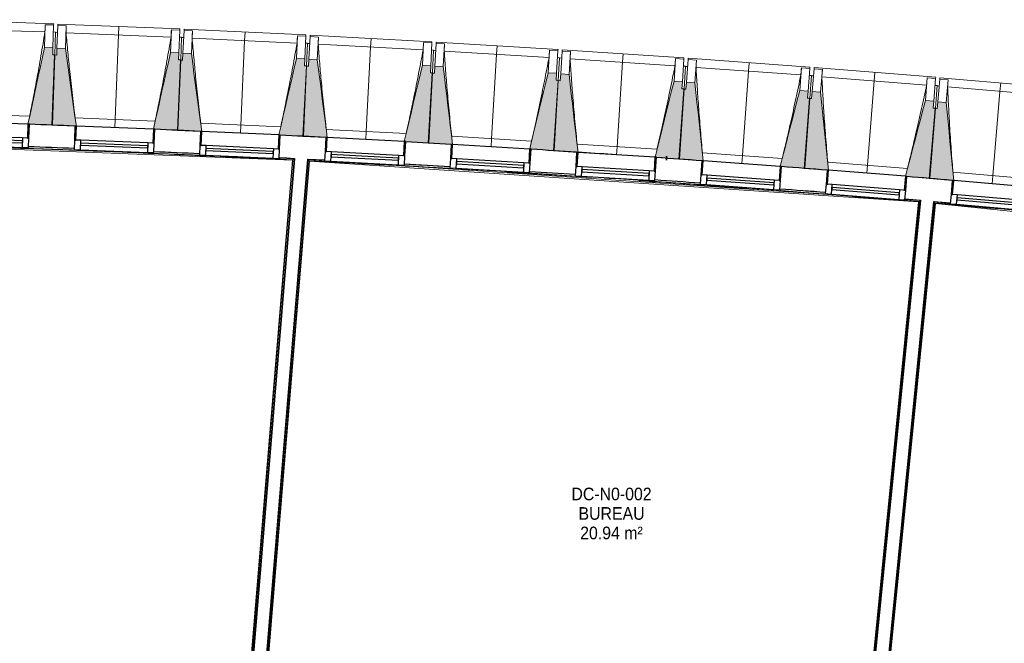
# Model space of a CAD drawing. Header units: millimetres. Extents: x 1909 to 61055, y -36590 to 14615.
# Tile 22 of 42: x 23302 to 30325, y -17891 to -13445. Entities that reach past the tile are written whole.
import ezdxf

# ---------------------------------------------------------------- set-up
doc = ezdxf.new("R2010")
doc.units = ezdxf.units.MM
doc.linetypes.add('Tiret', pattern=[2.5, 1.25, -1.25])
doc.layers.add('A-AREA', color=4, linetype='Tiret', lineweight=100, true_color=0x00ffff)
for name, color, linetype, lineweight in [('A-AREA-IDEN', 7, 'Continuous', 30), ('A-FLOR-HRAL', 7, 'Continuous', 18), ('A-GENM', 7, 'Continuous', 18), ('A-GLAZ', 7, 'Continuous', 25), ('A-WALL', 7, 'Continuous', 25), ('I-WALL', 7, 'Continuous', 25), ('S-BEAM', 7, 'Continuous', 18)]:
    doc.layers.add(name, color=color, linetype=linetype, lineweight=lineweight)
doc.styles.add('Arial_1', font='arial.ttf', dxfattribs={"width": 0.9, "height": 90})

# ---------------------------------------------------------------- blocks, each defined once
blk = doc.blocks.new('XXX_VIDE FENETRE - 550-377501-2021_015_1111_DCE_1_50_N0 FINI_SSI_GEN')
at = {"layer": 'A-GLAZ'}
for p, q in [((-285, 0), (-285, -100)), ((-275, 0), (-285, 0)), ((275, 0), (-275, 0)), ((-275, -100), (-275, 0)), ((285, 0), (275, 0)), ((275, 0), (275, -100)), ((285, -100), (285, 0)), ((-285, -100), (-275, -100)), ((-240, -100), (-285, -100)), ((-285, -100), (-285, -167.5)), ((-240, -167.5), (-240, -100)), ((240, -100), (-240, -100)), ((240, -100), (240, -167.5)), ((285, -100), (240, -100)), ((275, -100), (285, -100)), ((285, -167.5), (285, -100)), ((-285, -167.5), (-240, -167.5)), ((-240, -167.5), (240, -167.5)), ((240, -167.5), (285, -167.5))]:
    blk.add_line(p, q, dxfattribs=at)
at = {"layer": 'A-GLAZ', "color": 173, "true_color": 0x5c63b1}
for p, q in [((240, -120), (-240, -120)), ((-240, -120), (-240, -135)), ((-240, -135), (240, -135)), ((240, -135), (240, -120))]:
    blk.add_line(p, q, dxfattribs=at)
blk = doc.blocks.new('Garde-corps - Garde-corps-505471-2021_015_1111_DCE_1_50_N0 FINI_SSI_GEN')
at = {"layer": 'A-FLOR-HRAL'}
for p, q in [((-17265.9, -14326.2), (-14802.9, -14420.9)), ((-15398.8, -14386.7), (-15375, -14387.7)), ((-14410.7, -14446.4), (-14803.3, -19179.3)), ((-14409, -14444.9), (-14801.8, -19181.1)), ((-14407.1, -14443.2), (-14800.2, -19182.9)), ((-14399.4, -14436.5), (-14793.7, -19190.6)), ((-14505.3, -14432.4), (-14399.4, -14436.5)), ((-14505.1, -14428.2), (-14396.1, -14433.6)), ((-14486.9, -14441), (-14409, -14444.9)), ((-14410.7, -14446.4), (-14410.7, -14446.4))]:
    blk.add_line(p, q, dxfattribs=at)
at = {"layer": 'A-FLOR-HRAL', "flags": 128}
for points in [[(-23168.9, -14284.7), (-17678.6, -14320.7), (-14410.7, -14446.4)], [(-14410.7, -14446.4), (-14410.7, -14446.4), (-14410.6, -14446.3), (-14410.5, -14446.2), (-14410.3, -14446), (-14410.1, -14445.8), (-14409.8, -14445.6), (-14409.6, -14445.4), (-14409.4, -14445.2), (-14409.2, -14445), (-14409, -14444.9)], [(-14407.1, -14443.2), (-14403.2, -14439.8), (-14399.4, -14436.5)], [(-14399.4, -14436.5), (-14399.2, -14436.4), (-14398.9, -14436.1), (-14398.5, -14435.7), (-14397.9, -14435.2), (-14397.3, -14434.7), (-14396.7, -14434.2), (-14396.1, -14433.6)]]:
    blk.add_lwpolyline(points, dxfattribs=at)
at = {"layer": 'A-FLOR-HRAL'}
for radius, start, end in [(137273, 87.112212, 90.771971), (137269.6, 87.683989, 88.067454), (137283.1, 87.764656, 87.900145), (137271.2, 87.635574, 87.86658), (137269.6, 87.113668, 87.605372), (137283.1, 87.391274, 87.51368)]:
    blk.add_arc((-21322.9, -151541.9), radius, start, end, dxfattribs=at)
blk = doc.blocks.new('Garde-corps - Garde-corps-505703-2021_015_1111_DCE_1_50_N0 FINI_SSI_GEN')
at = {"layer": 'A-FLOR-HRAL'}
for p, q in [((-14693, -19199), (-14298.4, -14441.6)), ((-14685.3, -19192.5), (-14291.9, -14449.1)), ((-14683.5, -19190.9), (-14290.3, -14450.9)), ((-14681.7, -19189.4), (-14288.8, -14452.6)), ((-14301.2, -14438.5), (-14180.9, -14444.7)), ((-14298.4, -14441.6), (-14181.1, -14449.5)), ((-14290.3, -14450.9), (-14231.5, -14453.9)), ((-14288.8, -14452.6), (-9946.8, -14744.5)), ((-14003.6, -14461.4), (-10204.3, -14716.8)), ((-13320.6, -14492.2), (-13287.6, -14494.1)), ((-13209.7, -14510.6), (-13144.8, -14514.5)), ((-12187.9, -14574.9), (-12116.5, -14579.7)), ((-10933.7, -14652.5), (-10909.1, -14654.3)), ((-9946.8, -14744.5), (-10346.7, -18775.8)), ((-9945, -14743), (-10345, -18775.9)), ((-9943.1, -14741.4), (-10341.1, -18754.3)), ((-9935.3, -14734.9), (-10334, -18754.4)), ((-10042.2, -14727.7), (-9935.3, -14734.9)), ((-10041.8, -14723.1), (-9932, -14732.2)), ((-9946.8, -14744.5), (-9946.8, -14744.5)), ((-10348.1, -18790.7), (-10363.9, -18949.9)), ((-10346.5, -18790.8), (-10362.3, -18950.1)), ((-10346.9, -18812.7), (-10358.4, -18928.5)), ((-10339.9, -18814.1), (-10351.2, -18928.6)), ((-10365.4, -18964.8), (-10381.2, -19124.1)), ((-10363.8, -18965), (-10379.6, -19124.2)), ((-10364.2, -18986.9), (-10375.7, -19102.6)), ((-10357.2, -18988.3), (-10368.5, -19102.7)), ((-10382.7, -19139), (-10423.2, -19547.4)), ((-10381, -19139.1), (-10421.5, -19547.5)), ((-10381.5, -19161), (-10419.8, -19547.7)), ((-10374.4, -19162.4), (-10412.7, -19548.4)), ((-14685.3, -19192.5), (-14693, -19199)), ((-11497, -19464.1), (-14693, -19199)), ((-11496.4, -19457), (-14685.3, -19192.5)), ((-11496.3, -19455.2), (-14683.5, -19190.9)), ((-11496.1, -19453.6), (-14681.7, -19189.4)), ((-11497.2, -19467), (-11497, -19464.1)), ((-11496.4, -19457), (-11497, -19464.1)), ((-11496.3, -19455.2), (-11496.4, -19457)), ((-11496.3, -19455.2), (-11496.1, -19453.6)), ((-10423.2, -19547.4), (-10421.5, -19547.5)), ((-10419.8, -19547.7), (-10421.5, -19547.5)), ((-10412.7, -19548.4), (-10419.8, -19547.7)), ((-10412.7, -19548.4), (-10409.7, -19548.7))]:
    blk.add_line(p, q, dxfattribs=at)
at = {"layer": 'A-FLOR-HRAL', "flags": 128}
for points in [[(-14291.9, -14449.1), (-14295.2, -14445.3), (-14298.4, -14441.6)], [(-9946.8, -14744.5), (-9946.8, -14744.5), (-9946.7, -14744.4), (-9946.5, -14744.3), (-9946.3, -14744.1), (-9946.1, -14743.9), (-9945.9, -14743.7), (-9945.6, -14743.5), (-9945.4, -14743.3), (-9945.2, -14743.2), (-9945, -14743)], [(-9943.1, -14741.4), (-9939.2, -14738.1), (-9935.3, -14734.9)], [(-9935.3, -14734.9), (-9935.2, -14734.8), (-9934.8, -14734.5), (-9934.4, -14734.1), (-9933.8, -14733.7), (-9933.2, -14733.2), (-9932.6, -14732.7), (-9932, -14732.2)]]:
    blk.add_lwpolyline(points, dxfattribs=at)
at = {"layer": 'A-FLOR-HRAL'}
for radius, start, end in [(137273, 85.24477, 87.064083), (137269.6, 86.648438, 87.062717), (137283.1, 86.667186, 86.779999), (137269.6, 86.221927, 86.473789), (137283.1, 86.270695, 86.406616), (137269.6, 85.755463, 86.080121), (137283.1, 85.897745, 86.032794), (137269.6, 85.246202, 85.659974), (137283.1, 85.524362, 85.642176)]:
    blk.add_arc((-21322.9, -151541.9), radius, start, end, dxfattribs=at)
for points, knots in [([(-14298.4, -14441.6), (-14298.4, -14441.6), (-14298.5, -14441.6), (-14298.5, -14441.5), (-14298.6, -14441.5), (-14298.6, -14441.4), (-14298.7, -14441.3), (-14298.8, -14441.2), (-14298.9, -14441.1), (-14299, -14441), (-14299.1, -14440.9), (-14299.2, -14440.8), (-14299.3, -14440.6), (-14299.4, -14440.5), (-14299.5, -14440.4), (-14299.6, -14440.2), (-14299.8, -14440.1), (-14299.9, -14439.9), (-14300.2, -14439.6), (-14300.7, -14439.1), (-14301, -14438.7), (-14301.2, -14438.5)], [0, 0, 0, 0, 0.071429, 0.107143, 0.142857, 0.214286, 0.25, 0.285714, 0.321429, 0.357143, 0.392857, 0.428571, 0.464286, 0.5, 0.535714, 0.571429, 0.607143, 0.642857, 0.714286, 0.857143, 1, 1, 1, 1]), ([(-14288.8, -14452.6), (-14288.8, -14452.6), (-14288.8, -14452.6), (-14288.9, -14452.5), (-14289, -14452.4), (-14289.1, -14452.3), (-14289.2, -14452.1), (-14289.4, -14452), (-14289.6, -14451.8), (-14289.8, -14451.5), (-14289.9, -14451.4), (-14290.1, -14451.1), (-14290.2, -14451), (-14290.3, -14450.9)], [0.075, 0.075, 0.075, 0.075, 0.15, 0.2125, 0.275, 0.35, 0.425, 0.5, 0.6, 0.7, 0.775, 0.85, 1, 1, 1, 1]), ([(-14693, -19199), (-14693, -19199), (-14693.1, -19199), (-14693.3, -19199.2), (-14693.5, -19199.3), (-14693.7, -19199.5), (-14693.8, -19199.7), (-14694, -19199.8), (-14694.3, -19200), (-14694.6, -19200.3), (-14694.8, -19200.5), (-14695.1, -19200.7), (-14695.6, -19201.1), (-14696, -19201.5), (-14696.3, -19201.7)], [0, 0, 0, 0, 0.166667, 0.25, 0.333333, 0.416667, 0.458333, 0.5, 0.583333, 0.666667, 0.708333, 0.75, 0.833333, 1, 1, 1, 1]), ([(-14681.7, -19189.4), (-14681.7, -19189.4), (-14681.7, -19189.4), (-14681.8, -19189.5), (-14682, -19189.6), (-14682.2, -19189.8), (-14682.3, -19189.9), (-14682.5, -19190.1), (-14682.6, -19190.2), (-14682.8, -19190.3), (-14682.9, -19190.4), (-14683, -19190.5), (-14683.1, -19190.6), (-14683.3, -19190.7), (-14683.4, -19190.8), (-14683.5, -19190.9)], [0.1, 0.1, 0.1, 0.1, 0.2, 0.3, 0.4, 0.475, 0.55, 0.6, 0.65, 0.7, 0.75, 0.8, 0.85, 0.9, 1, 1, 1, 1])]:
    blk.add_open_spline(points, degree=3, knots=knots, dxfattribs=at)
blk = doc.blocks.new('Garde-corps - Garde-corps-505843-2021_015_1111_DCE_1_50_N0 FINI_SSI_GEN')
at = {"layer": 'A-FLOR-HRAL'}
for p, q in [((-10233.5, -18764.4), (-9834.6, -14743.3)), ((-9837.3, -14740.1), (-9718.3, -14750.1)), ((-9834.6, -14743.3), (-9718.7, -14755.3)), ((-10226.9, -18787.6), (-9826.7, -14752.9)), ((-10226.4, -18765.7), (-9828.2, -14751)), ((-10225.2, -18787.8), (-9825.2, -14754.7)), ((-9825.2, -14754.7), (-4600.3, -15294.7)), ((-9591.9, -14768.4), (-4588.7, -15285.5)), ((-8517.7, -14869.2), (-8488.4, -14872)), ((-8258.5, -14881.8), (-8097.5, -14897.3)), ((-8084.4, -14898.6), (-7936.5, -14913)), ((-7981.2, -14920.5), (-7771.3, -14941.2)), ((-7273.8, -14982.5), (-7144.3, -14995.9)), ((-6635.1, -15058.7), (-6618.7, -15060.5)), ((-6556.6, -15067.2), (-6458.6, -15077.8)), ((-6479.6, -15063.6), (-6333.6, -15079.5)), ((-6318.2, -15081.2), (-6156.9, -15099.1)), ((-4600.3, -15294.7), (-4938.3, -18181)), ((-4598.5, -15293.3), (-4936.9, -18182.8)), ((-4596.6, -15291.7), (-4935.4, -18184.8)), ((-4588.7, -15285.5), (-4929.1, -18192.7)), ((-4701.1, -15268.7), (-4595.5, -15281.7)), ((-7517.9, -17878.9), (-7713.5, -19767.3)), ((-7516.5, -17880.7), (-7712, -19769.1)), ((-7514.9, -17882.7), (-7710.4, -19771)), ((-7508.6, -17890.6), (-7704.1, -19778.7)), ((-4938.3, -18181), (-7517.9, -17878.9)), ((-4936.9, -18182.8), (-7516.5, -17880.7)), ((-4935.4, -18184.8), (-7514.9, -17882.7)), ((-7514.9, -17882.7), (-7508.6, -17890.6)), ((-4929.1, -18192.7), (-7508.6, -17890.6)), ((-4935.4, -18184.8), (-4929.1, -18192.7)), ((-10244.1, -18961.8), (-10228.3, -18802.6)), ((-10242.5, -18962), (-10226.7, -18802.7)), ((-10250.7, -18938.5), (-10239.4, -18824.1)), ((-10243.7, -18939.8), (-10232.2, -18824.1)), ((-10268, -19112.7), (-10256.7, -18998.2)), ((-10261.4, -19135.9), (-10245.6, -18976.7)), ((-10261, -19114), (-10249.5, -18998.3)), ((-10259.8, -19136.1), (-10244, -18976.9)), ((-10304.1, -19566), (-10262.9, -19150.9)), ((-10302.4, -19566.2), (-10261.2, -19151)), ((-10312.9, -19565.3), (-10273.9, -19172.4)), ((-10305.8, -19565.9), (-10266.8, -19172.4)), ((-9242.3, -19651.1), (-9242.5, -19654.1)), ((-9242.3, -19651.1), (-9241.7, -19644)), ((-7704.1, -19778.7), (-9242.3, -19651.1)), ((-9241.7, -19644), (-9241.5, -19642.2)), ((-7710.4, -19771), (-9241.7, -19644)), ((-9241.4, -19640.6), (-9241.5, -19642.2)), ((-7712, -19769.1), (-9241.5, -19642.2)), ((-7713.5, -19767.3), (-9241.4, -19640.6)), ((-7710.4, -19771), (-7704.1, -19778.7))]:
    blk.add_line(p, q, dxfattribs=at)
at = {"layer": 'A-FLOR-HRAL', "flags": 128}
for points in [[(-9828.2, -14751), (-9831.4, -14747.2), (-9834.6, -14743.3)], [(-4600.3, -15294.7), (-4600.3, -15294.7), (-4600.2, -15294.6), (-4600.1, -15294.5), (-4599.9, -15294.3), (-4599.6, -15294.1), (-4599.4, -15294), (-4599.2, -15293.8), (-4598.9, -15293.6), (-4598.7, -15293.4), (-4598.5, -15293.3)], [(-4596.6, -15291.7), (-4592.6, -15288.6), (-4588.7, -15285.5)], [(-4588.7, -15285.5), (-4588.5, -15285.4), (-4588.2, -15285.2), (-4587.7, -15284.8), (-4587.2, -15284.4), (-4586.6, -15283.9), (-4586, -15283.4), (-4585.4, -15282.9)]]:
    blk.add_lwpolyline(points, dxfattribs=at)
at = {"layer": 'A-FLOR-HRAL'}
for radius, start, end in [(137273, 83.001273, 85.19666), (137271.2, 84.911937, 85.195943), (137269.6, 84.677453, 85.195271), (137283.1, 84.777165, 84.913087), (137269.6, 84.193646, 84.601317), (137283.1, 84.030833, 84.166322), (137269.6, 83.602126, 84.001978), (137271.2, 83.550483, 83.770246), (137269.6, 83.002675, 83.51766), (137283.1, 83.283636, 83.419558), (137271.2, 83.001996, 83.285881)]:
    blk.add_arc((-21322.9, -151541.9), radius, start, end, dxfattribs=at)
for points, knots in [([(-9834.6, -14743.3), (-9834.6, -14743.3), (-9834.6, -14743.3), (-9834.7, -14743.2), (-9834.7, -14743.2), (-9834.8, -14743.1), (-9834.9, -14743), (-9835, -14742.9), (-9835.1, -14742.8), (-9835.2, -14742.7), (-9835.2, -14742.6), (-9835.3, -14742.4), (-9835.5, -14742.3), (-9835.6, -14742.2), (-9835.7, -14742), (-9835.8, -14741.9), (-9835.9, -14741.8), (-9836.1, -14741.6), (-9836.4, -14741.2), (-9836.8, -14740.7), (-9837.1, -14740.3), (-9837.3, -14740.1)], [0, 0, 0, 0, 0.071429, 0.107143, 0.142857, 0.214286, 0.25, 0.285714, 0.321429, 0.357143, 0.392857, 0.428571, 0.464286, 0.5, 0.535714, 0.571429, 0.607143, 0.642857, 0.714286, 0.857143, 1, 1, 1, 1]), ([(-9825.2, -14754.7), (-9825.2, -14754.7), (-9825.2, -14754.6), (-9825.3, -14754.6), (-9825.3, -14754.4), (-9825.5, -14754.3), (-9825.6, -14754.2), (-9825.7, -14754), (-9825.9, -14753.8), (-9826.1, -14753.5), (-9826.3, -14753.4), (-9826.4, -14753.1), (-9826.6, -14753), (-9826.7, -14752.9)], [0.075, 0.075, 0.075, 0.075, 0.15, 0.2125, 0.275, 0.35, 0.425, 0.5, 0.6, 0.7, 0.775, 0.85, 1, 1, 1, 1]), ([(-7517.9, -17878.9), (-7517.9, -17878.9), (-7517.9, -17878.9), (-7517.8, -17879.1), (-7517.7, -17879.2), (-7517.5, -17879.4), (-7517.4, -17879.6), (-7517.3, -17879.7), (-7517.1, -17879.9), (-7517, -17880), (-7516.9, -17880.2), (-7516.8, -17880.3), (-7516.7, -17880.4), (-7516.6, -17880.6), (-7516.5, -17880.7), (-7516.5, -17880.7)], [0.1, 0.1, 0.1, 0.1, 0.2, 0.3, 0.4, 0.475, 0.55, 0.6, 0.65, 0.7, 0.75, 0.8, 0.85, 0.9, 1, 1, 1, 1]), ([(-7508.6, -17890.6), (-7508.6, -17890.6), (-7508.5, -17890.6), (-7508.4, -17890.8), (-7508.2, -17891), (-7508.1, -17891.2), (-7507.9, -17891.4), (-7507.7, -17891.6), (-7507.5, -17891.9), (-7507.3, -17892.2), (-7507.1, -17892.4), (-7506.9, -17892.7), (-7506.5, -17893.2), (-7506.1, -17893.6), (-7505.9, -17893.9)], [0, 0, 0, 0, 0.166667, 0.25, 0.333333, 0.416667, 0.458333, 0.5, 0.583333, 0.666667, 0.708333, 0.75, 0.833333, 1, 1, 1, 1]), ([(-4938.3, -18181), (-4938.3, -18181), (-4938.3, -18181), (-4938.2, -18181.2), (-4938.1, -18181.3), (-4937.9, -18181.5), (-4937.8, -18181.7), (-4937.7, -18181.8), (-4937.6, -18182), (-4937.4, -18182.1), (-4937.3, -18182.2), (-4937.2, -18182.4), (-4937.1, -18182.5), (-4937, -18182.7), (-4936.9, -18182.8), (-4936.9, -18182.8)], [0.1, 0.1, 0.1, 0.1, 0.2, 0.3, 0.4, 0.475, 0.55, 0.6, 0.65, 0.7, 0.75, 0.8, 0.85, 0.9, 1, 1, 1, 1]), ([(-4929.1, -18192.7), (-4929.1, -18192.7), (-4929.1, -18192.7), (-4928.9, -18192.9), (-4928.8, -18193.1), (-4928.6, -18193.3), (-4928.5, -18193.5), (-4928.3, -18193.7), (-4928.1, -18194), (-4927.8, -18194.3), (-4927.6, -18194.5), (-4927.4, -18194.8), (-4927.1, -18195.3), (-4926.7, -18195.7), (-4926.5, -18196)], [0, 0, 0, 0, 0.166667, 0.25, 0.333333, 0.416667, 0.458333, 0.5, 0.583333, 0.666667, 0.708333, 0.75, 0.833333, 1, 1, 1, 1]), ([(-7713.5, -19767.3), (-7713.5, -19767.3), (-7713.4, -19767.4), (-7713.3, -19767.5), (-7713.2, -19767.6), (-7713.1, -19767.8), (-7712.9, -19768), (-7712.8, -19768.1), (-7712.7, -19768.3), (-7712.6, -19768.4), (-7712.5, -19768.5), (-7712.4, -19768.7), (-7712.3, -19768.8), (-7712.1, -19768.9), (-7712, -19769), (-7712, -19769.1)], [0.1, 0.1, 0.1, 0.1, 0.2, 0.3, 0.4, 0.475, 0.55, 0.6, 0.65, 0.7, 0.75, 0.8, 0.85, 0.9, 1, 1, 1, 1]), ([(-7704.1, -19778.7), (-7704.1, -19778.7), (-7704, -19778.7), (-7703.9, -19778.9), (-7703.7, -19779.1), (-7703.6, -19779.3), (-7703.4, -19779.5), (-7703.3, -19779.6), (-7703, -19779.9), (-7702.8, -19780.2), (-7702.6, -19780.5), (-7702.4, -19780.7), (-7702, -19781.2), (-7701.6, -19781.6), (-7701.4, -19781.9)], [0, 0, 0, 0, 0.166667, 0.25, 0.333333, 0.416667, 0.458333, 0.5, 0.583333, 0.666667, 0.708333, 0.75, 0.833333, 1, 1, 1, 1])]:
    blk.add_open_spline(points, degree=3, knots=knots, dxfattribs=at)
blk = doc.blocks.new('B02_ARC_rvt-1-2021_015_1111_DCE_1_50_N0 FINI_SSI_GEN')
at = {"layer": 'A-AREA'}
blk.add_line((-11747.3, -14432.7), (-11738.3, -14433.4), dxfattribs=at)
at = {"layer": 'A-WALL'}
for p, q in [((-14396.1, -14433.6), (-14790.9, -19193.9)), ((-14696.3, -19201.7), (-14301.2, -14438.5)), ((-9932, -14732.2), (-10331, -18754.7)), ((-10236.4, -18764.1), (-9837.3, -14740.1))]:
    blk.add_line(p, q, dxfattribs=at)
at = {"layer": 'I-WALL'}
blk.add_line((-12384.3, -14391.6), (-12384.2, -14389.7), dxfattribs=at)
at = {"layer": 'I-WALL', "flags": 128}
for points in [[(-14505.1, -14428.2), (-14450.6, -14430.9), (-14396.1, -14433.6)], [(-14301.2, -14438.5), (-14241, -14441.6), (-14180.9, -14444.7)], [(-10041.8, -14723.1), (-9986.9, -14727.6), (-9932, -14732.2)], [(-9837.3, -14740.1), (-9777.8, -14745.1), (-9718.3, -14750.1)]]:
    blk.add_lwpolyline(points, dxfattribs=at)
at = {"layer": 'I-WALL'}
for radius, start, end in [(137443.1, 87.764629, 87.900395), (137443.1, 87.391247, 87.527013), (137443.1, 87.017865, 87.153631), (137443.1, 86.644484, 86.78025), (137283.1, 87.764656, 87.900145), (137283.1, 87.391274, 87.526763), (137443.1, 86.271104, 86.406868), (137443.1, 86.164982, 86.266982), (137443.1, 85.89772, 86.03348), (137283.1, 86.644509, 86.779999), (137283.1, 86.270695, 86.406617), (137443.1, 85.524338, 85.660104), (137283.1, 85.897745, 86.032794), (137443.1, 85.150956, 85.286722), (137283.1, 85.524362, 85.659852)]:
    blk.add_arc((-21322.9, -151541.9), radius, start, end, dxfattribs=at)
at = {"layer": 'A-FLOR-HRAL', "lineweight": 18}
for name in ['Garde-corps - Garde-corps-505471-2021_015_1111_DCE_1_50_N0 FINI_SSI_GEN', 'Garde-corps - Garde-corps-505703-2021_015_1111_DCE_1_50_N0 FINI_SSI_GEN', 'Garde-corps - Garde-corps-505843-2021_015_1111_DCE_1_50_N0 FINI_SSI_GEN']:
    blk.add_blockref(name, (0, 0), dxfattribs=at)
at = {"layer": 'A-GLAZ', "lineweight": 18}
for p, rotation in [((-16572.2, -14180.6), 358.1145389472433), ((-15677.2, -14214.5), 357.7414725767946), ((-14782.4, -14254.2), 357.3684062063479), ((-13887.9, -14299.8), 356.9953398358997), ((-12993.7, -14351.2), 356.6222734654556), ((-12099.8, -14408.4), 356.6222734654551), ((-11206.3, -14471.4), 355.8761407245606), ((-10313.3, -14540.2), 355.5030743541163), ((-9420.8, -14614.9), 355.1300079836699)]:
    blk.add_blockref('XXX_VIDE FENETRE - 550-377501-2021_015_1111_DCE_1_50_N0 FINI_SSI_GEN', p, dxfattribs=dict(at, rotation=rotation))
blk = doc.blocks.new('20_MUR PREFA_01 - Type 1-3119337-2021_015_1111_DCE_1_50_N0 FINI_SSI_GEN')
at = {"layer": 'A-GENM'}
for p, q in [((0, 722.1), (0, 661.4)), ((0, 661.4), (0, 58.5)), ((0, 0.7), (0, 58.5))]:
    blk.add_line(p, q, dxfattribs=at)
blk = doc.blocks.new('B02_DC_STR_rvt-1-2021_015_1111_DCE_1_50_N0 FINI_SSI_GEN')
at = {"layer": 'S-BEAM', "lineweight": 5, "true_color": 0x787878}
for points in [[(-16122.5, -14196.1), (-16106, -13695.4), (-16121, -13694.9), (-16119.4, -13645), (-16179.3, -13643), (-16297.3, -14189.6), (-16287.4, -14189.9), (-16287.4, -14190.6), (-16238.4, -14192.2)], [(-15962, -14203.9), (-15961.8, -14203.2), (-15952.2, -14203.2), (-16030.2, -13649.9), (-16090.2, -13647.5), (-16092.1, -13697.5), (-16107.1, -13696.9), (-16126.9, -14197.4), (-15965.9, -14203.8)], [(-15227.6, -14232.9), (-15207.8, -13732.4), (-15222.8, -13731.8), (-15220.8, -13681.8), (-15280.8, -13679.5), (-15402.3, -14225.3), (-15392.4, -14225.7), (-15392.4, -14226.4), (-15253.3, -14231.9)], [(-15067.1, -14241.8), (-15067.1, -14241.1), (-15057.3, -14241.1), (-15131.7, -13687.4), (-15191.7, -13684.6), (-15194, -13734.5), (-15208.9, -13733.9), (-15231.9, -14234.2), (-15071.7, -14241.6)], [(-14332.9, -14275.6), (-14309.9, -13775.2), (-14324.9, -13774.5), (-14322.6, -13724.5), (-14382.5, -13721.8), (-14507.6, -14266.8), (-14497.7, -14267.3), (-14497.7, -14268), (-14445.1, -14270.4)], [(-14172.5, -14285.5), (-14172.5, -14284.8), (-14162.7, -14284.8), (-14233.5, -13730.6), (-14293.4, -13727.5), (-14296.1, -13777.4), (-14311, -13776.6), (-14337.3, -14276.9), (-14175.5, -14285.4)], [(-13438.5, -14324), (-13412.3, -13823.8), (-13427.2, -13823), (-13424.6, -13773.1), (-13484.5, -13770), (-13613.1, -14314.2), (-13603.3, -14314.7), (-13603.3, -14315.4), (-13465.1, -14322.6)], [(-13278.2, -14335), (-13278.2, -14334.4), (-13268.4, -14334.4), (-13335.6, -13779.8), (-13395.5, -13776.3), (-13398.4, -13826.2), (-13413.4, -13825.3), (-13442.9, -14325.3), (-13279.8, -14335)], [(-12544.5, -14378.3), (-12515, -13878.3), (-12529.9, -13877.4), (-12527, -13827.5), (-12586.9, -13824), (-12719, -14367.4), (-12709.2, -14367.9), (-12709.2, -14368.6), (-12653, -14371.9)], [(-12374.3, -14391.1), (-12438, -13834.8), (-12497.9, -13830.9), (-12501.2, -13880.8), (-12516.1, -13879.8), (-12548.9, -14379.6), (-12382.2, -14390.5)], [(-11650.8, -14438.5), (-11618.1, -13938.6), (-11633, -13937.7), (-11629.7, -13887.8), (-11689.6, -13883.8), (-11824.8, -14424.6), (-11815.3, -14425.1), (-11815.3, -14427.7), (-11677, -14436.8)], [(-11480.8, -14451.6), (-11540.8, -13895.6), (-11600.7, -13891.3), (-11604.2, -13941.2), (-11619.2, -13940.1), (-11655.2, -14439.7), (-11490.7, -14451.6), (-11490.6, -14450.9), (-11488.2, -14451.1)], [(-10757.6, -14504.4), (-10721.5, -14004.8), (-10736.5, -14003.7), (-10732.9, -13953.9), (-10792.8, -13949.6), (-10931.9, -14491.2), (-10922.1, -14491.9), (-10922.1, -14492.6), (-10862.4, -14496.9)], [(-10587.6, -14518.7), (-10644, -13962.3), (-10703.8, -13957.6), (-10707.8, -14007.4), (-10722.7, -14006.3), (-10762, -14505.6), (-10597.5, -14518.6), (-10597.4, -14517.9), (-10594.6, -14518.1)], [(-9864.8, -14576.2), (-9825.5, -14076.8), (-9840.4, -14075.6), (-9836.5, -14025.8), (-9896.3, -14021.1), (-10039, -14561.8), (-10029.2, -14562.6), (-10029.2, -14563.3), (-9888.9, -14574.3)], [(-9694.9, -14591.5), (-9747.7, -14034.8), (-9807.5, -14029.7), (-9811.7, -14079.5), (-9826.7, -14078.3), (-9869.2, -14577.4), (-9704.8, -14591.4), (-9704.7, -14590.7), (-9701.4, -14591)]]:
    blk.add_hatch(color=8, dxfattribs=at).paths.add_polyline_path(points)
at = {"layer": 'S-BEAM'}
for p, q in [((-16113.7, -13473.9), (-16983.3, -13445.3)), ((-16174, -13481), (-16179.3, -13643)), ((-16174, -13481), (-16114, -13482.9)), ((-16174, -13481.2), (-16174, -13481)), ((-16114, -13482.9), (-16119.4, -13645)), ((-16113.7, -13473.9), (-16114, -13482.9)), ((-16083.8, -13485.6), (-16083.4, -13476.5)), ((-15214.1, -13510.8), (-16083.4, -13476.5)), ((-16175.9, -13532.5), (-16925, -13507.9)), ((-16100.7, -13533.4), (-16115.7, -13532.9)), ((-16100.7, -13533.4), (-16106, -13695.4)), ((-16085.8, -13535.5), (-16100.7, -13534.9)), ((-16090.2, -13647.5), (-16083.8, -13485.6)), ((-16083.8, -13485.6), (-16023.8, -13487.9)), ((-16030.2, -13649.9), (-16023.8, -13487.9)), ((-15276.7, -13569), (-16025.6, -13539.5)), ((-16023.8, -13487.9), (-16023.8, -13488.2)), ((-15274.4, -13517.5), (-15280.8, -13679.5)), ((-15274.5, -13517.7), (-15274.4, -13517.5)), ((-15274.4, -13517.5), (-15214.5, -13519.9)), ((-15214.5, -13519.9), (-15220.8, -13681.8)), ((-15214.1, -13510.8), (-15214.5, -13519.9)), ((-15191.7, -13684.6), (-15184.2, -13522.7)), ((-15184.2, -13522.7), (-15183.8, -13513.6)), ((-15184.2, -13522.7), (-15124.3, -13525.4)), ((-14314.7, -13553.6), (-15183.8, -13513.6)), ((-15131.7, -13687.4), (-15124.3, -13525.4)), ((-15124.3, -13525.4), (-15124.3, -13525.7)), ((-15201.4, -13570.4), (-15216.4, -13569.8)), ((-15201.4, -13570.4), (-15207.8, -13732.4)), ((-15186.5, -13572.6), (-15201.5, -13571.9)), ((-14377.7, -13611.4), (-15126.4, -13577)), ((-14375.1, -13559.9), (-14382.5, -13721.8)), ((-14375.1, -13559.9), (-14315.1, -13562.6)), ((-14375.1, -13560.1), (-14375.1, -13559.9)), ((-14315.1, -13562.6), (-14322.6, -13724.5)), ((-14302.5, -13613.3), (-14317.4, -13612.6)), ((-14314.7, -13553.6), (-14315.1, -13562.6)), ((-14302.5, -13613.3), (-14309.9, -13775.2)), ((-14287.6, -13615.6), (-14302.5, -13614.8)), ((-14293.4, -13727.5), (-14284.9, -13565.6)), ((-14284.9, -13565.6), (-14284.5, -13556.6)), ((-14284.9, -13565.6), (-14225, -13568.8)), ((-13415.7, -13602.2), (-14284.5, -13556.6)), ((-14233.5, -13730.6), (-14225, -13568.8)), ((-13479, -13659.6), (-14227.5, -13620.3)), ((-14225, -13568.8), (-14225, -13569)), ((-13476, -13608.1), (-13484.5, -13770)), ((-13476.1, -13608.3), (-13476, -13608.1)), ((-13476, -13608.1), (-13416.1, -13611.2)), ((-13416.1, -13611.2), (-13424.6, -13773.1)), ((-13415.7, -13602.2), (-13416.1, -13611.2)), ((-13395.5, -13776.3), (-13385.9, -13614.4)), ((-13385.9, -13614.4), (-13385.4, -13605.4)), ((-13385.9, -13614.4), (-13326, -13618)), ((-12516.9, -13656.7), (-13385.4, -13605.4)), ((-13335.6, -13779.8), (-13326, -13618)), ((-13326, -13618), (-13326, -13618.2)), ((-16119.4, -13645), (-16179.3, -13643)), ((-16121, -13694.9), (-16119.4, -13645)), ((-16090.2, -13647.5), (-16092.1, -13697.5)), ((-16030.2, -13649.9), (-16090.2, -13647.5)), ((-15220.8, -13681.8), (-15280.8, -13679.5)), ((-15222.8, -13731.8), (-15220.8, -13681.8)), ((-15191.7, -13684.6), (-15194, -13734.5)), ((-15131.7, -13687.4), (-15191.7, -13684.6)), ((-13403.8, -13662), (-13418.7, -13661.2)), ((-13403.8, -13662), (-13412.3, -13823.8)), ((-13388.9, -13664.4), (-13403.9, -13663.5)), ((-12580.6, -13713.6), (-13328.8, -13669.5)), ((-12577.3, -13662.2), (-12586.9, -13824)), ((-12577.4, -13662.4), (-12577.3, -13662.2)), ((-12577.3, -13662.2), (-12517.4, -13665.7)), ((-12517.4, -13665.7), (-12527, -13827.5)), ((-12516.9, -13656.7), (-12517.4, -13665.7)), ((-12497.9, -13830.9), (-12487.3, -13669.1)), ((-12487.3, -13669.1), (-12486.7, -13660.1)), ((-12487.3, -13669.1), (-12427.4, -13673)), ((-11618.6, -13717), (-12486.7, -13660.1)), ((-12438, -13834.8), (-12427.4, -13673)), ((-12427.4, -13673), (-12427.4, -13673.3)), ((-16107.1, -13696.9), (-16126.9, -14197.4)), ((-16122.5, -14196.1), (-16106, -13695.4)), ((-16106, -13695.4), (-16121, -13694.9)), ((-16092.1, -13697.5), (-16107.1, -13696.9)), ((-15208.9, -13733.9), (-15231.9, -14234.2)), ((-15227.6, -14232.9), (-15207.8, -13732.4)), ((-15207.8, -13732.4), (-15222.8, -13731.8)), ((-15194, -13734.5), (-15208.9, -13733.9)), ((-14322.6, -13724.5), (-14382.5, -13721.8)), ((-14324.9, -13774.5), (-14322.6, -13724.5)), ((-14293.4, -13727.5), (-14296.1, -13777.4)), ((-14233.5, -13730.6), (-14293.4, -13727.5)), ((-12505.4, -13716.5), (-12520.4, -13715.6)), ((-12505.4, -13716.5), (-12515, -13878.3)), ((-12490.6, -13719), (-12505.5, -13718)), ((-11682.6, -13773.5), (-12430.5, -13724.5)), ((-11679, -13722.1), (-11689.6, -13883.8)), ((-11679.1, -13722.4), (-11679, -13722.1)), ((-11679, -13722.1), (-11619.1, -13726)), ((-11619.1, -13726), (-11629.7, -13887.8)), ((-11618.6, -13717), (-11619.1, -13726)), ((-11600.7, -13891.3), (-11589, -13729.6)), ((-11589, -13729.6), (-11588.3, -13720.6)), ((-11589, -13729.6), (-11529.2, -13733.9)), ((-10720.6, -13783.2), (-11588.3, -13720.6)), ((-11540.8, -13895.6), (-11529.2, -13733.9)), ((-11529.2, -13733.9), (-11529.1, -13734.2)), ((-14311, -13776.6), (-14337.3, -14276.9)), ((-14332.9, -14275.6), (-14309.9, -13775.2)), ((-14309.9, -13775.2), (-14324.9, -13774.5)), ((-14296.1, -13777.4), (-14311, -13776.6)), ((-13424.6, -13773.1), (-13484.5, -13770)), ((-13413.4, -13825.3), (-13442.9, -14325.3)), ((-13438.5, -14324), (-13412.3, -13823.8)), ((-13427.2, -13823), (-13424.6, -13773.1)), ((-13412.3, -13823.8), (-13427.2, -13823)), ((-13398.4, -13826.2), (-13413.4, -13825.3)), ((-13395.5, -13776.3), (-13398.4, -13826.2)), ((-13335.6, -13779.8), (-13395.5, -13776.3)), ((-12527, -13827.5), (-12586.9, -13824)), ((-12529.9, -13877.4), (-12527, -13827.5)), ((-12497.9, -13830.9), (-12501.2, -13880.8)), ((-12438, -13834.8), (-12497.9, -13830.9)), ((-11607.4, -13776.9), (-11622.4, -13775.9)), ((-11607.4, -13776.9), (-11618.1, -13938.6)), ((-11592.6, -13779.5), (-11607.5, -13778.4)), ((-10785, -13839.3), (-11532.6, -13785.4)), ((-10781.1, -13787.9), (-10792.8, -13949.6)), ((-10781.1, -13787.9), (-10721.2, -13792.2)), ((-10781.1, -13788.1), (-10781.1, -13787.9)), ((-10721.2, -13792.2), (-10732.9, -13953.9)), ((-10720.6, -13783.2), (-10721.2, -13792.2)), ((-10703.8, -13957.6), (-10691.1, -13796)), ((-10691.1, -13796), (-10690.4, -13787)), ((-10691.1, -13796), (-10631.3, -13800.7)), ((-9823.1, -13855.2), (-10690.4, -13787)), ((-10644, -13962.3), (-10631.3, -13800.7)), ((-10631.3, -13800.7), (-10631.3, -13801)), ((-12516.1, -13879.8), (-12548.9, -14379.6)), ((-12544.5, -14378.3), (-12515, -13878.3)), ((-12515, -13878.3), (-12529.9, -13877.4)), ((-12501.2, -13880.8), (-12516.1, -13879.8)), ((-11629.7, -13887.8), (-11689.6, -13883.8)), ((-11633, -13937.7), (-11629.7, -13887.8)), ((-11600.7, -13891.3), (-11604.2, -13941.2)), ((-11540.8, -13895.6), (-11600.7, -13891.3)), ((-10709.9, -13843.1), (-10724.8, -13842.1)), ((-10709.9, -13843.1), (-10721.5, -14004.8)), ((-10695, -13845.8), (-10710, -13844.7)), ((-9887.9, -13910.9), (-10635.1, -13852.1)), ((-9883.6, -13859.5), (-9896.3, -14021.1)), ((-9883.7, -13859.8), (-9883.6, -13859.5)), ((-9883.6, -13859.5), (-9823.8, -13864.2)), ((-9823.8, -13864.2), (-9836.5, -14025.8)), ((-9823.1, -13855.2), (-9823.8, -13864.2)), ((-9807.5, -14029.7), (-9793.7, -13868.2)), ((-9793.7, -13868.2), (-9792.9, -13859.2)), ((-9793.7, -13868.2), (-9733.9, -13873.3)), ((-8926.1, -13933), (-9792.9, -13859.2)), ((-9747.7, -14034.8), (-9733.9, -13873.3)), ((-9733.9, -13873.3), (-9733.9, -13873.6)), ((-11619.2, -13940.1), (-11655.2, -14439.7)), ((-11650.8, -14438.5), (-11618.1, -13938.6)), ((-11618.1, -13938.6), (-11633, -13937.7)), ((-11604.2, -13941.2), (-11619.2, -13940.1)), ((-10732.9, -13953.9), (-10792.8, -13949.6)), ((-10736.5, -14003.7), (-10732.9, -13953.9)), ((-10703.8, -13957.6), (-10707.8, -14007.4)), ((-10644, -13962.3), (-10703.8, -13957.6)), ((-9812.8, -13915.2), (-9827.7, -13914.1)), ((-9812.8, -13915.2), (-9825.5, -14076.8)), ((-9798, -13918), (-9812.9, -13916.7)), ((-8991.2, -13988.3), (-9738.1, -13924.7)), ((-10722.7, -14006.3), (-10762, -14505.6)), ((-10757.6, -14504.4), (-10721.5, -14004.8)), ((-10721.5, -14004.8), (-10736.5, -14003.7)), ((-10707.8, -14007.4), (-10722.7, -14006.3)), ((-9836.5, -14025.8), (-9896.3, -14021.1)), ((-9840.4, -14075.6), (-9836.5, -14025.8)), ((-9807.5, -14029.7), (-9811.7, -14079.5)), ((-9747.7, -14034.8), (-9807.5, -14029.7)), ((-16855.4, -14113.4), (-16285.2, -14132.2)), ((-9826.7, -14078.3), (-9869.2, -14577.4)), ((-9864.8, -14576.2), (-9825.5, -14076.8)), ((-9825.5, -14076.8), (-9840.4, -14075.6)), ((-9811.7, -14079.5), (-9826.7, -14078.3)), ((-15959.9, -14145.5), (-15389.9, -14168)), ((-15064.7, -14183.4), (-14494.8, -14209.6)), ((-16287.5, -14190.6), (-16122.5, -14196.1)), ((-16126.9, -14197.4), (-15962, -14203.9)), ((-15392.5, -14226.4), (-15227.6, -14232.9)), ((-15231.9, -14234.2), (-15067.1, -14241.8)), ((-14169.7, -14227.1), (-13600, -14257)), ((-14497.8, -14268), (-14332.9, -14275.6)), ((-14337.3, -14276.9), (-14172.5, -14285.5)), ((-13603.4, -14315.4), (-13438.5, -14324)), ((-13442.9, -14325.3), (-13278.2, -14335)), ((-13275, -14276.6), (-12705.5, -14310.3)), ((-12709.3, -14368.6), (-12544.5, -14378.3)), ((-12548.9, -14379.6), (-12374.3, -14391.1)), ((-12380.7, -14332), (-11811.4, -14369.3)), ((-12099.8, -14408.4), (-12374.3, -14390.4)), ((-11486.7, -14393.2), (-10917.7, -14434.2)), ((-11815.5, -14427.7), (-11650.8, -14438.5)), ((-11655.2, -14439.7), (-11490.7, -14451.6)), ((-10593.1, -14460.2), (-10024.4, -14505)), ((-10922.2, -14492.6), (-10757.6, -14504.4)), ((-10762, -14505.6), (-10597.5, -14518.6)), ((-9700.1, -14533.1), (-9131.6, -14581.5)), ((-10029.3, -14563.2), (-9864.8, -14576.2)), ((-9869.2, -14577.4), (-9704.8, -14591.4))]:
    blk.add_line(p, q, dxfattribs=at)
at = {"layer": 'S-BEAM', "flags": 128}
for points in [[(-16175.9, -13532.5), (-16175.6, -13522.3), (-16175.2, -13512), (-16174.8, -13501.7), (-16174.4, -13491.5), (-16174, -13481.2)], [(-16023.8, -13488.2), (-16024.2, -13498.4), (-16024.5, -13508.7), (-16024.9, -13519), (-16025.3, -13529.2), (-16025.6, -13539.5)], [(-15276.7, -13569), (-15276.2, -13558.8), (-15275.8, -13548.5), (-15275.3, -13538.3), (-15274.9, -13528), (-15274.5, -13517.7)], [(-15124.3, -13525.7), (-15124.7, -13535.9), (-15125.1, -13546.2), (-15125.6, -13556.4), (-15126, -13566.7), (-15126.4, -13577)], [(-14377.7, -13611.4), (-14377.2, -13601.1), (-14376.7, -13590.9), (-14376.1, -13580.6), (-14375.6, -13570.4), (-14375.1, -13560.1)], [(-14225, -13569), (-14225.5, -13579.3), (-14226, -13589.5), (-14226.5, -13599.8), (-14227, -13610), (-14227.5, -13620.3)], [(-13479, -13659.6), (-13478.4, -13649.3), (-13477.8, -13639.1), (-13477.2, -13628.8), (-13476.7, -13618.6), (-13476.1, -13608.3)], [(-13326, -13618.2), (-13326.6, -13628.5), (-13327.2, -13638.7), (-13327.7, -13649), (-13328.3, -13659.2), (-13328.8, -13669.5)], [(-16179.3, -13643), (-16194.1, -13711.4), (-16208.8, -13779.8), (-16223.6, -13848.2), (-16238.4, -13916.6), (-16253.1, -13985.1), (-16267.9, -14053.5), (-16282.6, -14121.9), (-16297.3, -14189.6)], [(-15952.1, -14203.6), (-15961.8, -14135), (-15971.6, -14065.7), (-15981.3, -13996.4), (-15991.1, -13927.1), (-16000.9, -13857.8), (-16010.7, -13788.5), (-16020.4, -13719.2), (-16030.2, -13649.9)], [(-15280.8, -13679.5), (-15296, -13747.8), (-15311.2, -13816.1), (-15326.4, -13884.4), (-15341.6, -13952.7), (-15356.8, -14021), (-15372, -14089.4), (-15387.2, -14157.7), (-15402.3, -14225.3)], [(-15057.2, -14241.6), (-15066.5, -14172.9), (-15075.8, -14103.5), (-15085.1, -14034.2), (-15094.4, -13964.8), (-15103.8, -13895.4), (-15113.1, -13826.1), (-15122.4, -13756.7), (-15131.7, -13687.4)], [(-12580.6, -13713.6), (-12580, -13703.4), (-12579.3, -13693.2), (-12578.7, -13682.9), (-12578, -13672.7), (-12577.4, -13662.4)], [(-12427.4, -13673.3), (-12428, -13683.5), (-12428.7, -13693.8), (-12429.3, -13704), (-12429.9, -13714.3), (-12430.5, -13724.5)], [(-14382.5, -13721.8), (-14398.2, -13790), (-14413.8, -13858.2), (-14429.5, -13926.4), (-14445.1, -13994.7), (-14460.8, -14062.9), (-14476.4, -14131.1), (-14492.1, -14199.3), (-14507.6, -14266.8)], [(-14162.6, -14285.3), (-14171.4, -14216.6), (-14180.3, -14147.2), (-14189.1, -14077.8), (-14198, -14008.3), (-14206.9, -13938.9), (-14215.8, -13869.5), (-14224.6, -13800.1), (-14233.5, -13730.6)], [(-11682.6, -13773.5), (-11681.9, -13763.3), (-11681.2, -13753.1), (-11680.5, -13742.8), (-11679.8, -13732.6), (-11679.1, -13722.4)], [(-11529.1, -13734.2), (-11529.8, -13744.4), (-11530.5, -13754.7), (-11531.2, -13764.9), (-11531.9, -13775.2), (-11532.6, -13785.4)], [(-13484.5, -13770), (-13500.6, -13838.1), (-13516.7, -13906.2), (-13532.8, -13974.3), (-13548.9, -14042.4), (-13565, -14110.5), (-13581.1, -14178.6), (-13597.2, -14246.8), (-13613.1, -14314.2)], [(-13268.3, -14334.9), (-13276.6, -14266.2), (-13285.1, -14196.7), (-13293.5, -14127.2), (-13301.9, -14057.7), (-13310.3, -13988.2), (-13318.8, -13918.8), (-13327.2, -13849.3), (-13335.6, -13779.8)], [(-12586.9, -13824), (-12603.4, -13892), (-12620, -13960), (-12636.5, -14028), (-12653, -14096), (-12669.6, -14164), (-12686.1, -14232), (-12702.6, -14300), (-12719, -14367.4)], [(-10785, -13839.3), (-10784.3, -13829.1), (-10783.5, -13818.8), (-10782.7, -13808.6), (-10781.9, -13798.4), (-10781.1, -13788.1)], [(-10631.3, -13801), (-10632.1, -13811.2), (-10632.8, -13821.4), (-10633.6, -13831.7), (-10634.4, -13841.9), (-10635.1, -13852.1)], [(-12374.3, -14391.1), (-12382.2, -14321.5), (-12390.2, -14252), (-12398.2, -14182.5), (-12406.1, -14112.9), (-12414.1, -14043.4), (-12422.1, -13973.9), (-12430, -13904.3), (-12438, -13834.8)], [(-11689.6, -13883.8), (-11706.6, -13951.7), (-11723.6, -14019.6), (-11740.6, -14087.5), (-11757.5, -14155.4), (-11774.5, -14223.3), (-11791.5, -14291.2), (-11808.5, -14359.1), (-11824.8, -14424.6)], [(-11480.8, -14451.6), (-11488.2, -14382.7), (-11495.7, -14313.1), (-11503.2, -14243.5), (-11510.7, -14174), (-11518.3, -14104.4), (-11525.8, -14034.8), (-11533.3, -13965.2), (-11540.8, -13895.6)], [(-9887.9, -13910.9), (-9887.1, -13900.7), (-9886.2, -13890.4), (-9885.4, -13880.2), (-9884.5, -13870), (-9883.7, -13859.8)], [(-9733.9, -13873.6), (-9734.7, -13883.8), (-9735.6, -13894), (-9736.4, -13904.2), (-9737.2, -13914.5), (-9738.1, -13924.7)], [(-10792.8, -13949.6), (-10810.2, -14017.3), (-10827.6, -14085.1), (-10845, -14152.9), (-10862.4, -14220.7), (-10879.8, -14288.5), (-10897.3, -14356.3), (-10914.7, -14424.1), (-10931.9, -14491.2)], [(-10587.6, -14518.7), (-10594.6, -14449.7), (-10601.6, -14380.1), (-10608.7, -14310.5), (-10615.8, -14240.8), (-10622.8, -14171.2), (-10629.9, -14101.6), (-10637, -14031.9), (-10644, -13962.3)], [(-9896.3, -14021.1), (-9914.2, -14088.8), (-9932.1, -14156.4), (-9949.9, -14224.1), (-9967.8, -14291.8), (-9985.6, -14359.5), (-10003.5, -14427.1), (-10021.4, -14494.8), (-10039, -14561.8)], [(-9694.9, -14591.5), (-9701.4, -14522.5), (-9708, -14452.9), (-9714.6, -14383.2), (-9721.3, -14313.5), (-9727.9, -14243.8), (-9734.5, -14174.2), (-9741.1, -14104.5), (-9747.7, -14034.8)]]:
    blk.add_lwpolyline(points, dxfattribs=at)
at = {"layer": 'S-BEAM'}
for points, knots in [([(-16285.4, -14132.2), (-16276.9, -14090.8), (-16264.1, -14026.8), (-16247.4, -13940), (-16233.7, -13866.6), (-16219.3, -13787.4), (-16199.4, -13674.2), (-16185.2, -13589.2), (-16175.9, -13532.5)], [0.0183438, 0.0183438, 0.0183438, 0.0183438, 0.2222222, 0.3333333, 0.4444444, 0.5833333, 0.7222222, 1, 1, 1, 1]), ([(-16025.6, -13539.5), (-16021.5, -13585.3), (-16015.1, -13653.9), (-16006, -13745.3), (-15998.3, -13819.7), (-15989.6, -13899.7), (-15979.8, -13985.4), (-15969.8, -14067.4), (-15963.1, -14120.7), (-15959.8, -14145.5)], [0, 0, 0, 0, 0.2222222, 0.3333333, 0.4444444, 0.5833333, 0.7222222, 0.8611111, 0.9816328, 0.9816328, 0.9816328, 0.9816328]), ([(-15390, -14168), (-15381.3, -14126.6), (-15368.1, -14062.7), (-15350.8, -13976.1), (-15336.6, -13902.7), (-15321.7, -13823.6), (-15301.1, -13710.5), (-15286.3, -13625.7), (-15276.7, -13569)], [0.0183438, 0.0183438, 0.0183438, 0.0183438, 0.2222222, 0.3333333, 0.4444444, 0.5833333, 0.7222222, 1, 1, 1, 1]), ([(-15126.4, -13577), (-15122.6, -13622.8), (-15116.7, -13691.4), (-15108.2, -13782.9), (-15100.9, -13857.4), (-15092.8, -13937.4), (-15083.5, -14023.2), (-15074.1, -14105.2), (-15067.6, -14158.6), (-15064.6, -14183.4)], [0, 0, 0, 0, 0.2222222, 0.3333333, 0.4444444, 0.5833333, 0.7222222, 0.8611111, 0.9816328, 0.9816328, 0.9816328, 0.9816328]), ([(-14494.9, -14209.6), (-14485.9, -14168.3), (-14472.3, -14104.5), (-14454.5, -14017.9), (-14439.8, -13944.7), (-14424.4, -13865.7), (-14403, -13752.7), (-14387.7, -13668), (-14377.7, -13611.4)], [0.0183438, 0.0183438, 0.0183438, 0.0183438, 0.2222222, 0.3333333, 0.4444444, 0.5833333, 0.7222222, 1, 1, 1, 1]), ([(-14227.5, -13620.3), (-14224, -13666.1), (-14218.5, -13734.8), (-14210.6, -13826.4), (-14203.8, -13900.8), (-14196.2, -13981), (-14187.4, -14066.8), (-14178.6, -14148.9), (-14172.5, -14202.3), (-14169.6, -14227.1)], [0, 0, 0, 0, 0.2222222, 0.3333333, 0.4444444, 0.5833333, 0.7222222, 0.8611111, 0.9816328, 0.9816328, 0.9816328, 0.9816328]), ([(-13600.1, -14257), (-13590.8, -14215.8), (-13576.8, -14152), (-13558.5, -14065.6), (-13543.3, -13992.5), (-13527.4, -13913.6), (-13505.2, -13800.7), (-13489.3, -13716.1), (-13479, -13659.6)], [0.0183438, 0.0183438, 0.0183438, 0.0183438, 0.2222222, 0.3333333, 0.4444444, 0.5833333, 0.7222222, 1, 1, 1, 1]), ([(-13328.8, -13669.5), (-13325.6, -13715.3), (-13320.6, -13784.1), (-13313.3, -13875.7), (-13307, -13950.2), (-13299.9, -14030.3), (-13291.7, -14116.2), (-13283.4, -14198.4), (-13277.6, -14251.8), (-13274.9, -14276.7)], [0, 0, 0, 0, 0.2222222, 0.3333333, 0.4444444, 0.5833333, 0.7222222, 0.8611111, 0.9816328, 0.9816328, 0.9816328, 0.9816328]), ([(-12705.6, -14310.3), (-12696.1, -14269.1), (-12681.6, -14205.5), (-12662.7, -14119.2), (-12647.1, -14046.1), (-12630.7, -13967.3), (-12607.8, -13854.6), (-12591.3, -13770.1), (-12580.6, -13713.6)], [0.0183438, 0.0183438, 0.0183438, 0.0183438, 0.2222222, 0.3333333, 0.4444444, 0.5833333, 0.7222222, 1, 1, 1, 1]), ([(-12430.5, -13724.5), (-12427.6, -13770.4), (-12423, -13839.2), (-12416.3, -13930.8), (-12410.5, -14005.4), (-12403.9, -14085.6), (-12396.3, -14171.5), (-12388.5, -14253.7), (-12383.1, -14307.2), (-12380.5, -14332)], [0, 0, 0, 0, 0.2222222, 0.3333333, 0.4444444, 0.5833333, 0.7222222, 0.8611111, 0.9816328, 0.9816328, 0.9816328, 0.9816328]), ([(-11811.5, -14369.4), (-11801.7, -14328.3), (-11786.8, -14264.7), (-11767.4, -14178.5), (-11751.3, -14105.6), (-11734.3, -14026.9), (-11710.7, -13914.3), (-11693.7, -13829.9), (-11682.6, -13773.5)], [0.0183438, 0.0183438, 0.0183438, 0.0183438, 0.2222222, 0.3333333, 0.4444444, 0.5833333, 0.7222222, 1, 1, 1, 1]), ([(-11532.6, -13785.4), (-11530, -13831.3), (-11525.9, -13900.1), (-11519.7, -13991.8), (-11514.5, -14066.4), (-11508.4, -14146.6), (-11501.3, -14232.6), (-11494.1, -14314.9), (-11489, -14368.4), (-11486.6, -14393.2)], [0, 0, 0, 0, 0.2222222, 0.3333333, 0.4444444, 0.5833333, 0.7222222, 0.8611111, 0.9816328, 0.9816328, 0.9816328, 0.9816328]), ([(-10917.8, -14434.3), (-10907.7, -14393.2), (-10892.5, -14329.8), (-10872.4, -14243.7), (-10855.8, -14170.9), (-10838.4, -14092.3), (-10814.1, -13979.9), (-10796.5, -13895.6), (-10785, -13839.3)], [0.0183438, 0.0183438, 0.0183438, 0.0183438, 0.2222222, 0.3333333, 0.4444444, 0.5833333, 0.7222222, 1, 1, 1, 1]), ([(-10635.1, -13852.1), (-10632.8, -13898), (-10629.1, -13966.9), (-10623.6, -14058.6), (-10618.8, -14133.2), (-10613.2, -14213.5), (-10606.7, -14299.5), (-10600, -14381.8), (-10595.3, -14435.4), (-10593, -14460.2)], [0, 0, 0, 0, 0.2222222, 0.3333333, 0.4444444, 0.5833333, 0.7222222, 0.8611111, 0.9816328, 0.9816328, 0.9816328, 0.9816328]), ([(-10024.5, -14505), (-10014.2, -14464), (-9998.5, -14400.7), (-9977.9, -14314.7), (-9960.8, -14242), (-9942.9, -14163.5), (-9917.8, -14051.3), (-9899.7, -13967.1), (-9887.9, -13910.9)], [0.0183438, 0.0183438, 0.0183438, 0.0183438, 0.2222222, 0.3333333, 0.4444444, 0.5833333, 0.7222222, 1, 1, 1, 1]), ([(-9738.1, -13924.7), (-9736.1, -13970.6), (-9732.8, -14039.5), (-9727.9, -14131.2), (-9723.6, -14205.9), (-9718.5, -14286.2), (-9712.6, -14372.3), (-9706.4, -14454.6), (-9702, -14508.2), (-9699.9, -14533.1)], [0, 0, 0, 0, 0.2222222, 0.3333333, 0.4444444, 0.5833333, 0.7222222, 0.8611111, 0.9816328, 0.9816328, 0.9816328, 0.9816328])]:
    blk.add_open_spline(points, degree=3, knots=knots, dxfattribs=at)
at = {"layer": 'S-BEAM', "color": 5, "lineweight": 25, "true_color": 0x0000ff}
for p, rotation in [((-15677.2, -14215.2), 357.7414725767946), ((-14782.4, -14254.9), 357.3684062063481), ((-13887.9, -14300.5), 356.9953398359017), ((-12993.7, -14351.8), 356.6222734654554), ((-12099.9, -14409), 356.249207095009), ((-11206.4, -14472.1), 355.8761407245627), ((-10313.4, -14540.9), 355.5030743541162), ((-9420.8, -14615.6), 355.1300079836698)]:
    blk.add_blockref('20_MUR PREFA_01 - Type 1-3119337-2021_015_1111_DCE_1_50_N0 FINI_SSI_GEN', p, dxfattribs=dict(at, rotation=rotation))

msp = doc.modelspace()

# ---------------------------------------------------------------- block references
at = {"lineweight": 5}
for name in ['B02_DC_STR_rvt-1-2021_015_1111_DCE_1_50_N0 FINI_SSI_GEN', 'B02_ARC_rvt-1-2021_015_1111_DCE_1_50_N0 FINI_SSI_GEN']:
    msp.add_blockref(name, (39658.7, 0), dxfattribs=at)

# ---------------------------------------------------------------- texts
at = {"layer": 'A-AREA-IDEN', "color": 8, "true_color": 0x808080, "char_height": 90, "attachment_point": 1, "style": 'Arial_1'}
for s, insert, width in [('DC-N0-002', (27237.3, -16781.3), 681.835), ('BUREAU', (27287.9, -16920.2), 562.785), ('20.94 m²', (27299.8, -17059.1), 530.316)]:
    msp.add_mtext(s, dxfattribs=dict(at, insert=insert, width=width))

doc.saveas('drawing.dxf')
